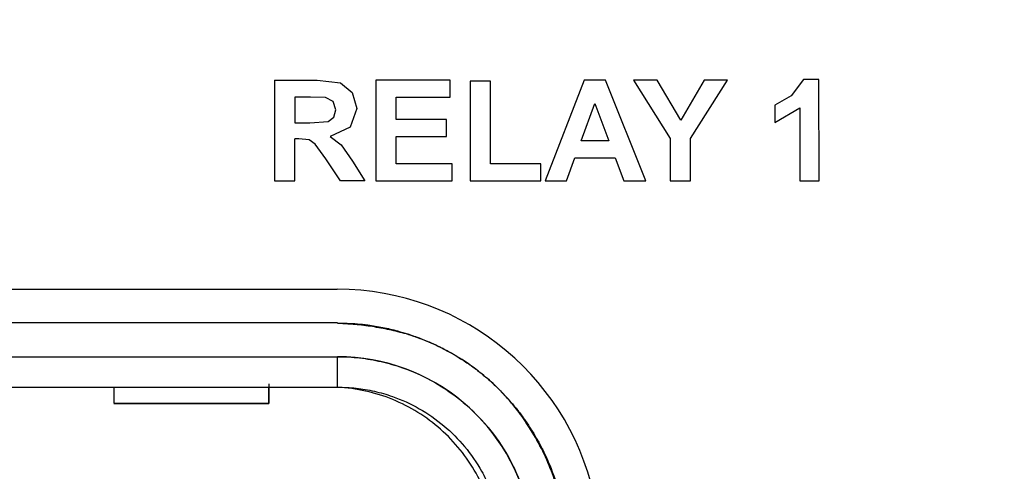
# Model space of a CAD drawing. Header units: inches. Extents: x 1.04 to 7.18, y 2.19 to 10.07.
# Tile 15 of 40: x 2.66 to 2.94, y 8.43 to 8.56. Entities that reach past the tile are written whole.
import ezdxf

# ---------------------------------------------------------------- set-up
doc = ezdxf.new("R2010")
doc.units = ezdxf.units.IN
doc.header["$MEASUREMENT"] = 0
doc.layers.add('SLD-0', color=179, linetype='Continuous')
doc.styles.add('SLDTEXTSTYLE0', font='TXT', dxfattribs={"width": 0.75})
doc.dimstyles.new('SLDDIMSTYLE1', dxfattribs={"dimtxt": 0.09, "dimasz": 0.13, "dimexe": 0, "dimexo": 0.0625, "dimgap": 0.0225, "dimtad": 0, "dimtih": 1, "dimtoh": 1, "dimdec": 3, "dimlfac": 2, "dimrnd": 1e-09, "dimzin": 4, "dimdsep": 46, "dimtxsty": 'SLDTEXTSTYLE0', "dimsah": 1, "dimcen": 0, "dimadec": 0, "dimazin": 1, "dimtfac": 1, "dimtdec": 3, "dimtofl": 0, "dimtmove": 0, "dimatfit": 3, "dimfxl": 1, "dimfrac": 2, "dimtolj": 1, "dimtzin": 12, "dimarcsym": 0})
doc.dimstyles.new('SLDDIMSTYLE2', dxfattribs={"dimtxt": 0.09, "dimasz": 0.13, "dimexe": 0, "dimexo": 0.0625, "dimgap": 0.0225, "dimtad": 0, "dimtih": 1, "dimtoh": 1, "dimdec": 3, "dimlfac": 2, "dimrnd": 1e-09, "dimzin": 4, "dimdsep": 46, "dimtxsty": 'SLDTEXTSTYLE0', "dimsah": 1, "dimcen": 0.09, "dimadec": 0, "dimazin": 1, "dimtfac": 1, "dimtdec": 3, "dimtofl": 0, "dimtmove": 0, "dimatfit": 3, "dimfxl": 1, "dimfrac": 2, "dimtolj": 1, "dimtzin": 12, "dimarcsym": 0})

# ---------------------------------------------------------------- blocks, each defined once
blk = doc.blocks.new('_D_1')
at = {"layer": 'SLD-0'}
for p, q in [((1.9956304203, 7.5857736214), (1.7271869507, 7.3179185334)), ((1.7271869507, 7.3179185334), (1.4771869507, 7.3179185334))]:
    blk.add_line(p, q, dxfattribs=at)
blk.add_solid([(1.9956304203, 7.5857736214), (1.8894791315, 7.5081082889), (1.9177323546, 7.4797930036)], dxfattribs=at)
at = {"layer": 'SLD-0', "char_height": 0.09, "attachment_point": 1, "style": 'SLDTEXTSTYLE0'}
for s, insert in [('%%c', (1.0422057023, 7.3618096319)), ('3.180', (1.1779369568, 7.363184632))]:
    blk.add_mtext(s, dxfattribs=dict(at, insert=insert))
blk = doc.blocks.new('_D_2')
at = {"layer": 'SLD-0'}
for p, q in [((1.7983986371, 8.4306092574), (1.7983986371, 9.2321173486)), ((3.3183986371, 8.4306092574), (3.3183986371, 9.2321173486)), ((1.7983986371, 9.1071173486), (2.3217931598, 9.1071173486)), ((3.3183986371, 9.1071173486), (2.8517931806, 9.1071173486))]:
    blk.add_line(p, q, dxfattribs=at)
for points in [[(1.7983986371, 9.1071173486), (1.9283986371, 9.0871173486), (1.9283986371, 9.1271173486)], [(3.3183986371, 9.1071173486), (3.1883986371, 9.1271173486), (3.1883986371, 9.0871173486)]]:
    blk.add_solid(points, dxfattribs=at)
at = {"layer": 'SLD-0', "char_height": 0.09, "attachment_point": 1, "style": 'SLDTEXTSTYLE0'}
for s, insert in [('3.040', (2.3217931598, 9.1516959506)), ('SQ.', (2.6547931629, 9.1516959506))]:
    blk.add_mtext(s, dxfattribs=dict(at, insert=insert))

msp = doc.modelspace()

# ---------------------------------------------------------------- linework, layer by layer
at = {"color": 7, "linetype": 'Continuous', "lineweight": 25}
for p, q in [((2.7303201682, 8.5412887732), (2.7303201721, 8.5119383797)), ((2.7303201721, 8.5412887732), (2.7428005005, 8.5412887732)), ((2.7428005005, 8.5412887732), (2.7496428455, 8.5404971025)), ((2.7816587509, 8.5412887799), (2.7599264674, 8.541288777)), ((2.7599264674, 8.541288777), (2.7599360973, 8.5119383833)), ((2.7816587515, 8.53632815), (2.7816587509, 8.5412887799)), ((2.7933910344, 8.541052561), (2.7874461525, 8.5410525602)), ((2.7874461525, 8.5410525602), (2.7874542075, 8.5119383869)), ((2.7933910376, 8.5168990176), (2.7933910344, 8.541052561)), ((2.8207373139, 8.5413009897), (2.8093359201, 8.5119383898)), ((2.8270130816, 8.5412887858), (2.8207373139, 8.5413009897)), ((2.8387910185, 8.5119383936), (2.8270130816, 8.5412887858)), ((2.8351257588, 8.5413047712), (2.8458910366, 8.5243005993)), ((2.8420721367, 8.5412887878), (2.8351257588, 8.5413047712)), ((2.8490165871, 8.5296623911), (2.8420721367, 8.5412887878)), ((2.8557763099, 8.5412887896), (2.8490165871, 8.5296623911)), ((2.8518383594, 8.5242429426), (2.8626036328, 8.5412887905)), ((2.8626036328, 8.5412887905), (2.8557763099, 8.5412887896)), ((2.8847595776, 8.541468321), (2.8812199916, 8.5367794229)), ((2.8893162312, 8.5414659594), (2.8847595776, 8.541468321)), ((2.889324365, 8.5119384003), (2.8893162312, 8.5414659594)), ((2.7496428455, 8.5404971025), (2.7530602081, 8.5376880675)), ((2.7408930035, 8.5363321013), (2.7362650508, 8.536328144)), ((2.7362650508, 8.536328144), (2.7362673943, 8.5288751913)), ((2.7452194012, 8.536230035), (2.7408930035, 8.5363321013)), ((2.7474478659, 8.5350800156), (2.7452194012, 8.536230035)), ((2.7530602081, 8.5376880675), (2.7543456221, 8.5330602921)), ((2.76587135, 8.5363281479), (2.7816587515, 8.53632815)), ((2.7658713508, 8.5298124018), (2.7658713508, 8.5363281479)), ((2.8812199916, 8.5367794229), (2.8764422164, 8.5340446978)), ((2.748241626, 8.5326807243), (2.7474478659, 8.5350800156)), ((2.7476388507, 8.5304737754), (2.748241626, 8.5326807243)), ((2.7543456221, 8.5330602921), (2.7524108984, 8.5275991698)), ((2.8198792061, 8.5235863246), (2.8238417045, 8.534452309)), ((2.8238417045, 8.534452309), (2.8279222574, 8.5235863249)), ((2.8764422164, 8.5340446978), (2.8764476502, 8.5289204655)), ((2.8764476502, 8.5289204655), (2.8837059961, 8.5331982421)), ((2.883705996, 8.5331982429), (2.8837059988, 8.5119383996)), ((2.7459798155, 8.5292300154), (2.7476388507, 8.5304737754)), ((2.7805563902, 8.5298124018), (2.7658713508, 8.5298123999)), ((2.7805563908, 8.5248517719), (2.7805563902, 8.5298124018)), ((2.7362673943, 8.5288751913), (2.7406548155, 8.5288675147)), ((2.7406548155, 8.5288675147), (2.7459798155, 8.5292300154)), ((2.7524108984, 8.5275991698), (2.7466213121, 8.5248852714)), ((2.737457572, 8.5242001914), (2.7362650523, 8.5242021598)), ((2.736265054, 8.5119383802), (2.7362650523, 8.5242021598)), ((2.7404575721, 8.5238717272), (2.737457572, 8.5242001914)), ((2.7422416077, 8.5226550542), (2.7404575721, 8.5238717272)), ((2.7466213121, 8.5248852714), (2.7497810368, 8.5224241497)), ((2.7658713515, 8.5248517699), (2.7805563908, 8.5248517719)), ((2.7658713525, 8.516899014), (2.7658713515, 8.5248517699)), ((2.8458910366, 8.5243005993), (2.8459007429, 8.5119383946)), ((2.8518359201, 8.5119383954), (2.8518383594, 8.5242429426)), ((2.7453791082, 8.5183495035), (2.7422416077, 8.5226550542)), ((2.7497810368, 8.5224241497), (2.7531428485, 8.5176547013)), ((2.8279222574, 8.5235863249), (2.8198792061, 8.5235863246)), ((2.7496311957, 8.511938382), (2.7453791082, 8.5183495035)), ((2.815615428, 8.5119268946), (2.8180563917, 8.5186116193)), ((2.8180563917, 8.5186116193), (2.8298516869, 8.5186231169)), ((2.8298516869, 8.5186231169), (2.8323871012, 8.5119383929)), ((2.7531428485, 8.5176547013), (2.7567241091, 8.5119262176)), ((2.7822296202, 8.5168990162), (2.7658713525, 8.516899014)), ((2.7822296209, 8.5119383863), (2.7822296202, 8.5168990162)), ((2.808115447, 8.5168990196), (2.7933910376, 8.5168990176)), ((2.8081154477, 8.5119383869), (2.8081154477, 8.5168990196)), ((2.7303201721, 8.5119383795), (2.7362650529, 8.5119383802)), ((2.7567241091, 8.5119262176), (2.7496311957, 8.511938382)), ((2.7599360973, 8.5119383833), (2.7822296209, 8.5119383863)), ((2.7874542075, 8.5119383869), (2.8081154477, 8.5119383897)), ((2.8093359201, 8.5119383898), (2.815615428, 8.5119268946)), ((2.8323871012, 8.5119383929), (2.8387910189, 8.5119383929)), ((2.8459007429, 8.5119383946), (2.8518359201, 8.5119383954)), ((2.8837059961, 8.5119383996), (2.889324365, 8.5119383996)), ((2.3678644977, 8.4802997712), (2.7486686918, 8.4802998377)), ((2.7487747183, 8.470445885), (2.3680511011, 8.4704458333)), ((2.3680488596, 8.4606146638), (2.7487767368, 8.4606147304)), ((2.7833425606, 8.460844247), (2.7839302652, 8.4604903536)), ((2.3705560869, 8.4517563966), (2.7462695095, 8.4517564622)), ((2.6834127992, 8.4517564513), (2.6834127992, 8.4470342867)), ((2.7286883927, 8.4470342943), (2.7286883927, 8.4517564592)), ((2.7462695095, 8.4517564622), (2.7487723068, 8.4516929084)), ((2.7972555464, 8.4496839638), (2.7976213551, 8.4492908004)), ((2.6834128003, 8.4470342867), (2.7286883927, 8.4470342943)), ((2.6834128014, 8.4469658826), (2.7286883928, 8.4469658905))]:
    msp.add_line(p, q, dxfattribs=at)
for centre, radius in [((2.5583986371, 8.1473083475), 0.7560508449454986), ((2.5583986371, 8.1473083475), 0.6953517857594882), ((2.5583986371, 8.1473083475), 0.6949185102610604), ((2.5583986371, 8.1473083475), 0.6899215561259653), ((2.5582926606, 8.1491430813), 0.6749999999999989)]:
    msp.add_circle(centre, radius, dxfattribs=at)
for centre, radius, start, end in [((2.5583986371, 8.1473083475), 0.7950027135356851, 17.0651709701, 72.9348290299), ((2.7486687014, 8.4035281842), 0.0767716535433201, 10.0000100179, 90.0000071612), ((2.7487767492, 8.4035281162), 0.0570866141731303, 10.0000100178, 90.0000129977)]:
    msp.add_arc(centre, radius, start, end, dxfattribs=at)
for points, knots in [([(2.558398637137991, 8.882362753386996), (2.562414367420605, 8.882343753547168), (2.570445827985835, 8.882305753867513), (2.582489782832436, 8.881998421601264), (2.594527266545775, 8.881507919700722), (2.606555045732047, 8.880816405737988), (2.618569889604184, 8.879928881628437), (2.63056857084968, 8.87884429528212), (2.642547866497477, 8.87756328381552), (2.654504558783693, 8.876086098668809), (2.666435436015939, 8.874413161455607), (2.678337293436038, 8.872544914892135), (2.690206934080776, 8.870481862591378), (2.702041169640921, 8.868224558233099), (2.713836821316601, 8.865773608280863), (2.725590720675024, 8.863129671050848), (2.737299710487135, 8.860293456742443), (2.74896064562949, 8.857265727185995), (2.760570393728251, 8.854047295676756), (2.772125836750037, 8.850639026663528), (2.783623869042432, 8.84704183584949), (2.795061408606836, 8.843256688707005), (2.806435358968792, 8.839284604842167), (2.817742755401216, 8.835126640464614), (2.836778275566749, 8.82777041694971), (2.863262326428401, 8.816505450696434), (2.896667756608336, 8.80026567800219), (2.929212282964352, 8.782357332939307), (2.961032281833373, 8.762655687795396), (2.992028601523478, 8.741244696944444), (3.032092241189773, 8.710388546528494), (3.07103967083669, 8.675238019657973), (3.108215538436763, 8.635821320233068), (3.145228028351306, 8.591611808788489), (3.176057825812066, 8.547373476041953), (3.201241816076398, 8.504232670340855), (3.216087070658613, 8.476104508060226), (3.22782371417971, 8.451281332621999), (3.236234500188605, 8.43179113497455), (3.243130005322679, 8.41481412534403), (3.250118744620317, 8.3963198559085), (3.25759847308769, 8.374471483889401), (3.264388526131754, 8.35239893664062), (3.270481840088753, 8.330123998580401), (3.275872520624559, 8.307668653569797), (3.280555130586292, 8.285055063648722), (3.28452539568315, 8.262305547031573), (3.287778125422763, 8.23944255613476), (3.290314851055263, 8.216488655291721), (3.292115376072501, 8.193466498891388), (3.29324395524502, 8.17039880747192), (3.293383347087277, 8.155005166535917), (3.293453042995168, 8.147308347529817)], [0, 0, 0, 0, 0.0104350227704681, 0.0208700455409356, 0.0313050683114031, 0.04174009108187, 0.0521751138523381, 0.062610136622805, 0.0730451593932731, 0.0834801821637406, 0.0939152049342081, 0.1043502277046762, 0.1147852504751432, 0.1252202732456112, 0.1356552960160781, 0.1460903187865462, 0.1565253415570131, 0.1669603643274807, 0.1773953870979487, 0.1878304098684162, 0.1982654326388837, 0.2087004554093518, 0.2191354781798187, 0.2295705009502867, 0.2400055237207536, 0.2721641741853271, 0.3043223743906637, 0.3364866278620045, 0.36864868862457, 0.4015347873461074, 0.4343353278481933, 0.5000089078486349, 0.5375827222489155, 0.5750611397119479, 0.6497677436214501, 0.6773070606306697, 0.7048458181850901, 0.7323874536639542, 0.7486348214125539, 0.7600014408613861, 0.7800013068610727, 0.8000011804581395, 0.8200010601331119, 0.8400009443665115, 0.8600008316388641, 0.8800007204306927, 0.9000006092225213, 0.9200004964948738, 0.9400003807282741, 0.960000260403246, 0.9800001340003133, 0.9999999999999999, 0.9999999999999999, 0.9999999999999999, 0.9999999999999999]), ([(2.55839863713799, 7.430969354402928), (2.562240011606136, 7.43098719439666), (2.569922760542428, 7.431022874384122), (2.581443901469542, 7.431311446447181), (2.592959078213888, 7.431772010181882), (2.604465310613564, 7.432421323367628), (2.615959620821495, 7.433254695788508), (2.627439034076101, 7.434273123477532), (2.638900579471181, 7.435476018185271), (2.650341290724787, 7.436863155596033), (2.66175820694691, 7.438434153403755), (2.673148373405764, 7.440188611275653), (2.684508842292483, 7.442126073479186), (2.695836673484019, 7.444246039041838), (2.707128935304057, 7.44654795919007), (2.718382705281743, 7.449031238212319), (2.729595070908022, 7.451695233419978), (2.740763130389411, 7.454539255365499), (2.751883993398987, 7.457562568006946), (2.762954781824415, 7.460764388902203), (2.773972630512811, 7.464143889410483), (2.78493468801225, 7.467700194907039), (2.795838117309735, 7.471432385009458), (2.80668009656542, 7.47533949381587), (2.817457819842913, 7.479420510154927), (2.828168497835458, 7.483674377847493), (2.83880935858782, 7.488099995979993), (2.849377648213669, 7.492696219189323), (2.859870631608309, 7.497461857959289), (2.870285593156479, 7.50239567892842), (2.880619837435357, 7.507496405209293), (2.890870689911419, 7.512762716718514), (2.901035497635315, 7.518193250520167), (2.911111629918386, 7.523786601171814), (2.921096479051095, 7.529541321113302), (2.930987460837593, 7.535455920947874), (2.940782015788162, 7.541528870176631), (2.950477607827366, 7.547758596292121), (2.960071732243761, 7.554143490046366), (2.969561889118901, 7.560681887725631), (2.978945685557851, 7.567372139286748), (2.995204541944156, 7.579363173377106), (3.017857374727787, 7.597298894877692), (3.039810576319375, 7.616622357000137), (3.057997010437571, 7.633810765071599), (3.075741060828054, 7.651489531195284), (3.099073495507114, 7.676861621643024), (3.124342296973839, 7.707516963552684), (3.156466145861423, 7.75135372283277), (3.194081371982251, 7.813218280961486), (3.253373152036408, 7.944336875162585), (3.278961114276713, 8.085777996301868), (3.27243701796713, 8.217487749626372), (3.262153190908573, 8.287029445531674), (3.245104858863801, 8.355205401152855), (3.221473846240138, 8.421392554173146), (3.194822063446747, 8.477843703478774), (3.167656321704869, 8.525046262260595), (3.141841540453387, 8.563823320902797), (3.113902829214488, 8.600357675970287), (3.079798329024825, 8.639540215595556), (3.038552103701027, 8.680224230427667), (2.995336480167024, 8.71575120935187), (2.95668590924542, 8.743144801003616), (2.913406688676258, 8.770409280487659), (2.864102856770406, 8.796202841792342), (2.816693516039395, 8.815856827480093), (2.783917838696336, 8.827397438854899), (2.757986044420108, 8.83546457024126), (2.71486908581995, 8.84709252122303), (2.671624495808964, 8.85531655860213), (2.629821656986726, 8.860213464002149), (2.606057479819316, 8.862183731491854), (2.582241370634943, 8.863418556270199), (2.566346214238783, 8.863571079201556), (2.55839863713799, 8.863647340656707)], [0, 0, 0, 0, 0.0051249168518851, 0.0102498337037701, 0.0153747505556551, 0.0204996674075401, 0.0256245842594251, 0.0307495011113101, 0.0358744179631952, 0.0409993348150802, 0.0461242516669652, 0.0512491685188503, 0.0563740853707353, 0.0614990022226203, 0.0666239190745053, 0.0717488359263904, 0.0768737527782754, 0.0819986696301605, 0.0871235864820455, 0.0922485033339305, 0.0973734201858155, 0.1024983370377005, 0.1076232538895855, 0.1127481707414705, 0.1178730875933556, 0.1229980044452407, 0.1281229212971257, 0.1332478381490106, 0.1383727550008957, 0.1434976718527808, 0.1486225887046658, 0.1537475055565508, 0.1588724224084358, 0.1639973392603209, 0.1691222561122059, 0.174247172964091, 0.179372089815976, 0.184497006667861, 0.189621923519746, 0.194746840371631, 0.1998717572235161, 0.2049966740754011, 0.221699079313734, 0.2384012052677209, 0.2439959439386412, 0.2550834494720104, 0.2718116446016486, 0.2899624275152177, 0.3080553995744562, 0.3442889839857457, 0.386306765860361, 0.499735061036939, 0.5309395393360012, 0.5621440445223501, 0.5933485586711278, 0.6245530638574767, 0.6557575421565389, 0.6764943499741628, 0.6971666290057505, 0.7178624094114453, 0.737811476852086, 0.76642945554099, 0.7950472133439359, 0.8123442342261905, 0.8296044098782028, 0.8632627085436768, 0.8864235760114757, 0.8980183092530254, 0.9096126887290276, 0.9226467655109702, 0.9575889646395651, 0.968191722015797, 0.9787944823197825, 0.989397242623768, 1, 1, 1, 1]), ([(2.768866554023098, 8.467257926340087), (2.767220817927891, 8.467671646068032), (2.763929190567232, 8.468499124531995), (2.758922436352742, 8.469436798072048), (2.754843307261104, 8.46993448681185), (2.751453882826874, 8.470149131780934), (2.749759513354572, 8.470275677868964), (2.748774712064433, 8.470349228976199)], [0, 0, 0, 0, 0.2498945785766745, 0.4998127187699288, 0.7497444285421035, 0.8545464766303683, 1, 1, 1, 1]), ([(2.748774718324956, 8.470349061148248), (2.749715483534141, 8.470365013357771), (2.751638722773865, 8.470397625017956), (2.754586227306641, 8.470225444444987), (2.758048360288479, 8.46985441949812), (2.761983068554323, 8.469195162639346), (2.766888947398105, 8.468034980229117), (2.772249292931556, 8.466309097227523), (2.777972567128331, 8.463901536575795), (2.7815529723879, 8.461863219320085), (2.78334263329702, 8.460844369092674)], [0, 0, 0, 0, 0.0777088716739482, 0.1588629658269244, 0.2437134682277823, 0.3652938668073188, 0.4881808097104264, 0.6598854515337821, 0.8299941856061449, 1, 1, 1, 1]), ([(2.804638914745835, 8.440163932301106), (2.803577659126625, 8.441751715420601), (2.80145473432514, 8.444927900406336), (2.797730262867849, 8.449284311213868), (2.793671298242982, 8.453332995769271), (2.789258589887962, 8.456975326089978), (2.78452283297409, 8.460226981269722), (2.779512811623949, 8.463037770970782), (2.774292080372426, 8.465454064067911), (2.77066854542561, 8.466658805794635), (2.768866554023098, 8.467257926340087)], [0, 0, 0, 0, 0.124954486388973, 0.2499576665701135, 0.3745092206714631, 0.4999621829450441, 0.6240416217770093, 0.7501380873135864, 0.8757431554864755, 1, 1, 1, 1]), ([(2.748772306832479, 8.451692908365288), (2.748773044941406, 8.454022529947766), (2.74877378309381, 8.45634446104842), (2.748775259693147, 8.45965092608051), (2.748775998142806, 8.460614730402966), (2.748776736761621, 8.460614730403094)], [0, 0, 0, 0, 0.5, 0.5, 1, 1, 1, 1]), ([(2.748776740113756, 8.46061473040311), (2.749854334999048, 8.460597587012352), (2.752002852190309, 8.46056340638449), (2.755209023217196, 8.46028406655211), (2.758385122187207, 8.459837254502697), (2.761530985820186, 8.459206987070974), (2.764646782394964, 8.458397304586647), (2.769951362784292, 8.456696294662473), (2.777209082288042, 8.453404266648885), (2.785662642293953, 8.447492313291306), (2.792955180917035, 8.440191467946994), (2.798068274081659, 8.432731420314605), (2.801466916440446, 8.425805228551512), (2.803677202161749, 8.419743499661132), (2.804555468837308, 8.415546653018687), (2.804996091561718, 8.413441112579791)], [0, 0, 0, 0, 0.0405846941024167, 0.0809180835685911, 0.121128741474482, 0.161346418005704, 0.2017007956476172, 0.2423202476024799, 0.3711195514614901, 0.5000469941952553, 0.6288463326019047, 0.7577738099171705, 0.8386611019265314, 0.9190569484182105, 1, 1, 1, 1]), ([(2.783930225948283, 8.460490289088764), (2.784908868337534, 8.459873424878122), (2.786859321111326, 8.458644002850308), (2.789648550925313, 8.456611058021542), (2.792317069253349, 8.45444718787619), (2.794868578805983, 8.45214998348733), (2.796459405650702, 8.450506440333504), (2.797255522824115, 8.44968394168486)], [0, 0, 0, 0, 0.2016466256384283, 0.4018855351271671, 0.6012980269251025, 0.8004726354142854, 0.9999999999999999, 0.9999999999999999, 0.9999999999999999, 0.9999999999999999]), ([(2.728688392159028, 8.452740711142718), (2.728688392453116, 8.450886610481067), (2.728688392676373, 8.449277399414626), (2.728688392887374, 8.447225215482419), (2.728688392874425, 8.446788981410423), (2.728688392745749, 8.44703429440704)], [0, 0, 0, 0, 0.5, 0.5, 1, 1, 1, 1]), ([(2.794734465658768, 8.411089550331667), (2.793776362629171, 8.416523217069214), (2.791896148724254, 8.421793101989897), (2.786500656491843, 8.431419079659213), (2.782986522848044, 8.435773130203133), (2.774716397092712, 8.443079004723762), (2.769962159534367, 8.446029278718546), (2.759744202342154, 8.450196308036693), (2.75428265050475, 8.4514121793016), (2.748772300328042, 8.451692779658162)], [0, 0, 0, 0, 0.25, 0.25, 0.5, 0.5, 0.75, 0.75, 1, 1, 1, 1]), ([(2.748772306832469, 8.451692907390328), (2.749674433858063, 8.451684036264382), (2.751476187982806, 8.451666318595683), (2.754170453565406, 8.45144253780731), (2.75684917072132, 8.451074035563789), (2.759512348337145, 8.450547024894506), (2.762159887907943, 8.449864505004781), (2.766642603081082, 8.448440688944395), (2.772781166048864, 8.445658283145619), (2.779914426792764, 8.440682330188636), (2.786090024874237, 8.434510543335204), (2.790406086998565, 8.428215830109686), (2.793291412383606, 8.422362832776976), (2.79515649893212, 8.41724076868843), (2.795899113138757, 8.413688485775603), (2.79627239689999, 8.411902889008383)], [0, 0, 0, 0, 0.0402205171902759, 0.0803295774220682, 0.1204610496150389, 0.1607485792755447, 0.2013242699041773, 0.2423174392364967, 0.3704302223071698, 0.5000269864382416, 0.6281296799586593, 0.7577367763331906, 0.8383314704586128, 0.9187354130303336, 1, 1, 1, 1]), ([(2.804638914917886, 8.4401639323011), (2.804111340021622, 8.44096674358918), (2.803056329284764, 8.44257215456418), (2.801581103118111, 8.444603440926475), (2.799789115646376, 8.446861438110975), (2.798509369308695, 8.448295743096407), (2.797621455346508, 8.449290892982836)], [0, 0, 0, 0, 0.249983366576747, 0.4999008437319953, 0.6530210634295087, 1, 1, 1, 1]), ([(2.797621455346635, 8.449290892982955), (2.798360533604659, 8.448481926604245), (2.799838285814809, 8.446864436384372), (2.801898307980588, 8.444299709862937), (2.803839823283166, 8.441637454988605), (2.805652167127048, 8.438867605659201), (2.807337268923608, 8.435992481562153), (2.809339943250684, 8.432169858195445), (2.811451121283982, 8.42731025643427), (2.813430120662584, 8.421334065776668), (2.814267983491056, 8.417218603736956), (2.814689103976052, 8.415150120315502)], [0, 0, 0, 0, 0.0849238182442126, 0.1698011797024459, 0.2548454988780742, 0.3402689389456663, 0.4262808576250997, 0.513086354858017, 0.6746663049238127, 0.8364831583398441, 1, 1, 1, 1]), ([(2.814588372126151, 8.415132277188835), (2.81439105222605, 8.416141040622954), (2.813994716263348, 8.418167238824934), (2.813213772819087, 8.421181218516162), (2.812295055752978, 8.424190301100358), (2.810768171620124, 8.428458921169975), (2.80840237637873, 8.43390603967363), (2.805895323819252, 8.438074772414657), (2.804638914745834, 8.440163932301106)], [0, 0, 0, 0, 0.1137680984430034, 0.2285141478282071, 0.3444906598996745, 0.4619422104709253, 0.7303524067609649, 1, 1, 1, 1])]:
    msp.add_open_spline(points, degree=3, knots=knots, dxfattribs=at)
for points in [[(2.783342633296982, 8.46084436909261), (2.778841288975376, 8.463515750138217), (2.773952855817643, 8.465693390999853), (2.768866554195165, 8.467257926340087)], [(2.804638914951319, 8.440163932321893), (2.807278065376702, 8.436050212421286), (2.809467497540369, 8.43171819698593), (2.811207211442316, 8.427167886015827)]]:
    msp.add_open_spline(points, degree=3, dxfattribs=at)

# ---------------------------------------------------------------- dimensions: what is measured, and where the dimension line sits
at = {"layer": 'SLD-0'}
dim = msp.add_linear_dim(base=(3.3183986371, 9.1071173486), p1=(1.7983986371, 8.3806092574), p2=(3.3183986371, 8.3806092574), text='<> SQ.', dimstyle='SLDDIMSTYLE2', dxfattribs=at)
dim.commit()
dim.dimension.update_dxf_attribs({"geometry": '_D_2', "text_midpoint": (2.5867931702, 9.1071173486), "dimtype": 160})
dim = msp.add_diameter_dim_2p(p1=(3.1211668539, 8.7088430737), p2=(1.9956304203, 7.5857736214), dimstyle='SLDDIMSTYLE1', dxfattribs=at)
dim.commit()
dim.dimension.update_dxf_attribs({"geometry": '_D_1', "text_midpoint": (1.2596963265, 7.3179185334), "dimtype": 163})

doc.saveas('drawing.dxf')
